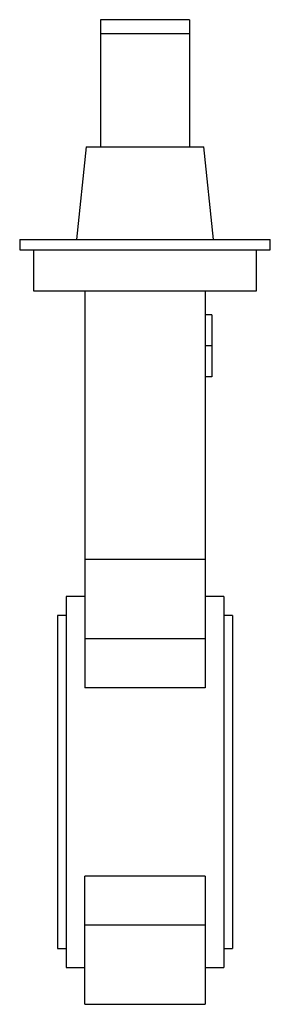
# Paper-space layout '_Normale a' of a CAD drawing. Header units: millimetres. Extents: x -36 to 36, y -65 to 222.
import ezdxf

# ---------------------------------------------------------------- set-up
doc = ezdxf.new("R2010")
doc.units = ezdxf.units.MM

psp = doc.layouts.new('_Normale a')

# ---------------------------------------------------------------- linework, layer by layer
at = {"color": 7, "linetype": 'Continuous', "lineweight": 25}
for p, q in [((-13, 222), (-13, 185)), ((13, 222), (-13, 222)), ((13, 222), (13, 185)), ((13, 217.9), (-13, 217.9)), ((-17.16, 185), (-20, 158)), ((-17.16, 185), (17.16, 185)), ((20, 158), (17.16, 185)), ((-36.5, 158), (-36.5, 155)), ((-36.5, 158), (36.5, 158)), ((36.5, 155), (36.5, 158)), ((-36.5, 155), (36.5, 155)), ((-32.5, 155), (-32.5, 143)), ((32.5, 143), (32.5, 155)), ((-32.5, 143), (32.5, 143)), ((-17.5, 143), (-17.5, 27.43)), ((17.5, 143), (17.5, 27.43)), ((19.5, 136), (17.5, 136)), ((19.5, 136), (19.5, 118)), ((19.5, 127), (17.5, 127)), ((19.5, 118), (17.5, 118)), ((17.5, 64.77), (-17.5, 64.77)), ((-17.5, 54), (-23, 54)), ((-23, 54), (-23, -54)), ((23, 54), (17.5, 54)), ((23, 54), (23, -54)), ((-23, 48.5), (-25.5, 48.5)), ((-25.5, 48.5), (-25.5, -48.5)), ((25.5, 48.5), (23, 48.5)), ((25.5, 48.5), (25.5, -48.5)), ((17.5, 41.72), (-17.5, 41.72)), ((17.5, 27.43), (-17.5, 27.43)), ((-17.5, -64.77), (-17.5, -27.43)), ((17.5, -27.43), (-17.5, -27.43)), ((17.5, -27.43), (17.5, -64.77)), ((17.5, -41.72), (-17.5, -41.72)), ((-25.5, -48.5), (-23, -48.5)), ((23, -48.5), (25.5, -48.5)), ((-23, -54), (-17.5, -54)), ((17.5, -54), (23, -54)), ((-17.5, -64.77), (17.5, -64.77))]:
    psp.add_line(p, q, dxfattribs=at)

doc.saveas('drawing.dxf')
